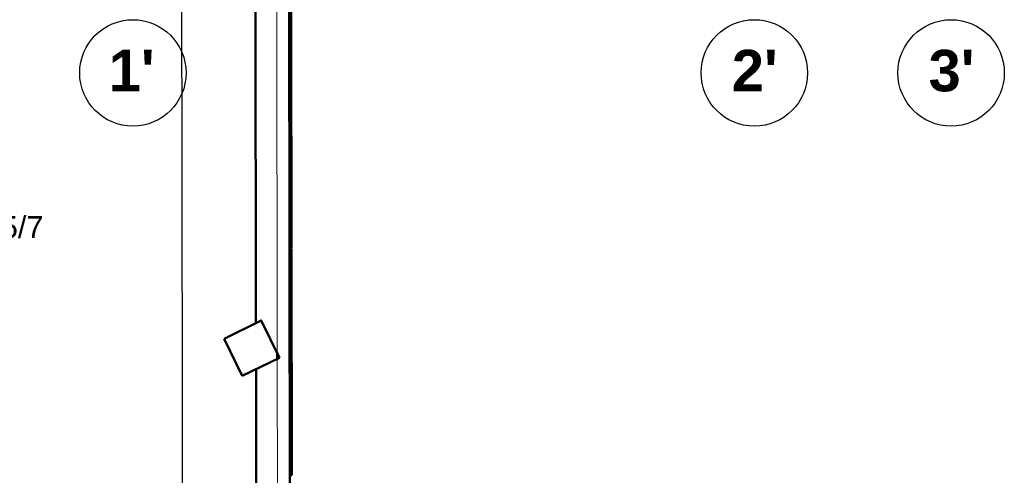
# Model space of a CAD drawing. Header units: millimetres. Extents: x -197461 to 862495, y -970068 to 63888.
# Tile 194 of 253: x -99630 to -90124, y -151626 to -147230. Entities that reach past the tile are written whole.
import ezdxf

# ---------------------------------------------------------------- set-up
doc = ezdxf.new("R2010")
doc.units = ezdxf.units.MM
for name, color, linetype, lineweight in [('A-FLOR', 192, 'CONTINUOUS', 5), ('A-Wall', 252, 'CONTINUOUS', 0), ('S-Cols', 52, 'CONTINUOUS', 0)]:
    doc.layers.add(name, color=color, linetype=linetype, lineweight=lineweight)
for name, color, linetype in [('Ar-Izmeri.Asis', 7, 'CONTINUOUS'), ('AR-PIEZIMES', 7, 'CONTINUOUS'), ('UAS', 240, 'CONTINUOUS')]:
    doc.layers.add(name, color=color, linetype=linetype)
doc.styles.add('ARIAL', font='arialbd.ttf')
doc.styles.add('GENERATED_STYLE_5', font='arialbd.ttf')

msp = doc.modelspace()

# ---------------------------------------------------------------- hatches: boundary and pattern name
at = {"layer": 'A-Wall', "true_color": 0x636466}
h = msp.add_hatch(color=251, dxfattribs=at)
h.paths.add_polyline_path([(-97330.17246, -159830.34223), (-97343.50064, -150605.81749), (-97348.49712, -150608.25718), (-97335.16894, -159832.78193)], flags=0)
h.paths.add_polyline_path([(-97344.15941, -150149.87353), (-97351.05914, -145374.52377), (-97356.05562, -145376.96346), (-97349.15589, -150152.31322)], flags=0)

# ---------------------------------------------------------------- linework, layer by layer
at = {"layer": 'A-FLOR', "color": 251, "true_color": 0x636466}
for p, q in [((-97344.15138, -150155.43382), (-97344.15941, -150149.87353)), ((-97143.8769, -150446.19192), (-97143.89314, -150434.76316)), ((-97143.78862, -150508.30166), (-97143.79652, -150502.7413)), ((-97343.50064, -150605.81749), (-97343.50867, -150600.2572)), ((-97343.2832, -150605.71132), (-97343.2911, -150600.15096))]:
    msp.add_line(p, q, dxfattribs=at)
at = {"layer": 'A-Wall', "color": 251, "lineweight": 50, "true_color": 0x636466}
for p, q in [((-97009.72128, -160142.37852), (-97034.73747, -142828.49813)), ((-97349.15589, -150152.31322), (-97357.03486, -144699.22465)), ((-97018.34306, -147254.16799), (-97021.29144, -145213.50406)), ((-97008.34307, -147254.15354), (-97011.29848, -145208.62468)), ((-97008.34307, -147254.15354), (-97018.34306, -147254.16799)), ((-97018.33729, -147258.16799), (-97008.3373, -147258.15354)), ((-97018.33729, -147258.16799), (-97015.18637, -149439.01761)), ((-97008.3373, -147258.15354), (-97005.18638, -149439.00316)), ((-97005.18638, -149439.00316), (-97015.18637, -149439.01761)), ((-97015.18059, -149443.01761), (-97005.1806, -149443.00316)), ((-97012.02968, -151623.86723), (-97015.18059, -149443.01761)), ((-97002.02969, -151623.85278), (-97005.1806, -149443.00316)), ((-97143.64143, -150508.22979), (-97143.74715, -150435.06216)), ((-97348.49712, -150608.25718), (-97335.17697, -159827.22163)), ((-97012.02968, -151623.86723), (-97002.02969, -151623.85278))]:
    msp.add_line(p, q, dxfattribs=at)
at = {"layer": 'A-Wall', "color": 251, "lineweight": 5, "true_color": 0x636466}
for p, q in [((-97353.37633, -143770.77874), (-97344.15941, -150149.87353)), ((-97153.37654, -143770.48977), (-97143.74715, -150435.06216)), ((-97349.15589, -150152.31322), (-97294.77411, -150125.75956)), ((-97294.77411, -150125.75956), (-97143.74715, -150435.06216)), ((-97143.74715, -150435.06216), (-97143.74715, -150435.06216)), ((-97143.64143, -150508.22979), (-97348.49712, -150608.25718)), ((-97130.32129, -159727.19424), (-97143.64143, -150508.22979)), ((-97143.64143, -150508.22979), (-97130.32129, -159727.19424)), ((-97343.50064, -150605.81749), (-97330.17246, -159830.34223))]:
    msp.add_line(p, q, dxfattribs=at)
at = {"layer": 'Ar-Izmeri.Asis', "color": 251, "linetype": 'Continuous', "true_color": 0x636466}
for centre in [(-98537.27004, -147743.36493), (-92537.2199, -147743.36493), (-90637.48775, -147743.36493)]:
    msp.add_circle(centre, 513.57134, dxfattribs=at)
at = {"layer": 'S-Cols', "color": 251, "lineweight": 50, "true_color": 0x636466}
for p, q in [((-97297.07325, -150132.44641), (-97656.513, -150307.95445)), ((-97121.56522, -150491.88615), (-97297.07325, -150132.44641)), ((-97656.513, -150307.95445), (-97481.00496, -150667.39419)), ((-97481.00496, -150667.39419), (-97121.56522, -150491.88615))]:
    msp.add_line(p, q, dxfattribs=at)
at = {"layer": 'UAS', "color": 1}
msp.add_lwpolyline([(-121739.85666, -168484.95527), (-100898.63859, -158216.56642), (-102330.94483, -154990.3193), (-98053.45881, -152943.70094), (-98077.33694, -138516.96076)], dxfattribs=at)

# ---------------------------------------------------------------- texts
at = {"layer": 'AR-PIEZIMES', "color": 251, "linetype": 'Continuous', "true_color": 0x636466, "char_height": 400, "attachment_point": 1, "style": 'GENERATED_STYLE_5'}
for s, insert in [("{1'}", (-98770.64102, -147520.16421)), ("{2'}", (-92754.82025, -147520.50741)), ("{3'}", (-90855.0881, -147520.50741))]:
    msp.add_mtext(s, dxfattribs=dict(at, insert=insert))

# ---------------------------------------------------------------- next in the draw order: texts
at = {"layer": 'UAS', "color": 251, "linetype": 'Continuous', "lineweight": 20, "true_color": 0x636466, "insert": (-99934.57971, -149232.40027), "char_height": 211.4384766, "width": 1051.7117129, "attachment_point": 5, "style": 'ARIAL', "bg_fill": 3, "box_fill_scale": 1.1, "bg_fill_color": 256, "bg_fill_transparency": 0}
msp.add_mtext('\\A1;{\\fArial|b0|i0|c186|p34;\\C1;AD1/5/7}', dxfattribs=at)

doc.saveas('drawing.dxf')
